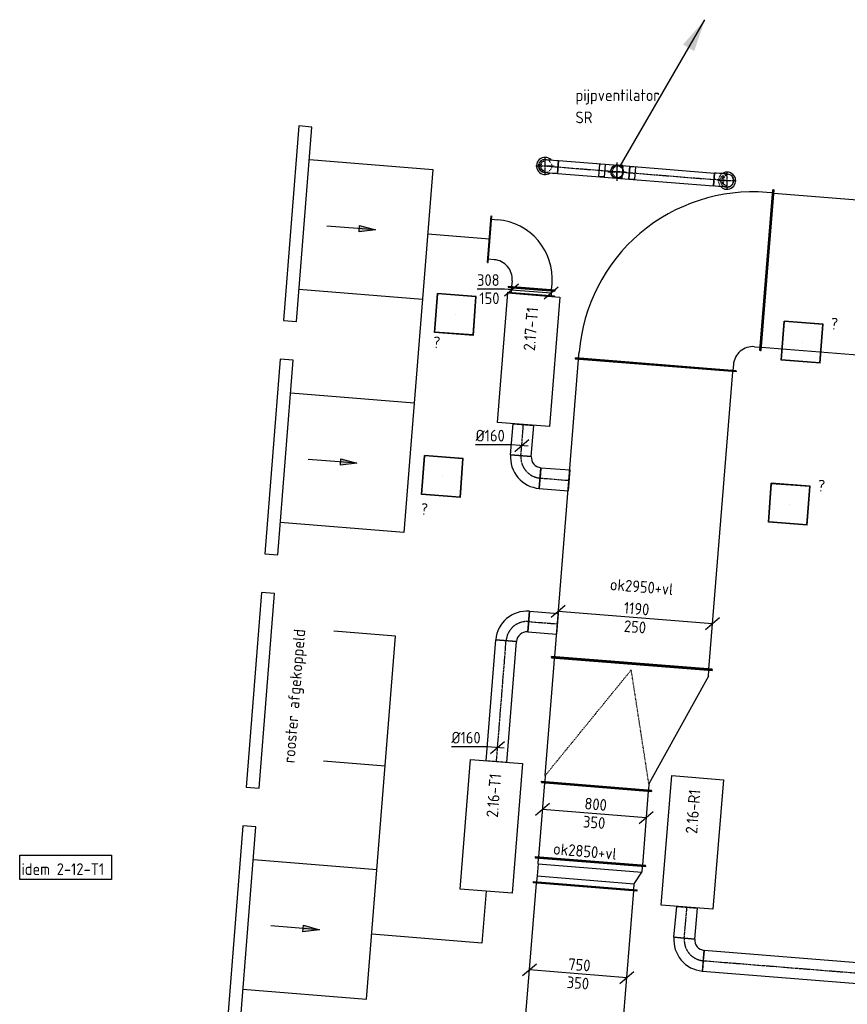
# Model space of a CAD drawing. Header units: millimetres. Extents: x -2770 to 48660, y -299 to 65946.
# Tile 32 of 39: x 519 to 6883, y 58374 to 65946. Entities that reach past the tile are written whole.
import ezdxf

# ---------------------------------------------------------------- set-up
doc = ezdxf.new("R2010")
doc.units = ezdxf.units.MM
doc.linetypes.add('CENTER2', pattern=[28.575, 19.05, -3.175, 3.175, -3.175])
doc.linetypes.add('SMALL_DASH', pattern=[1.5, 0.5, -1])
for name, color, linetype in [('WL570---_APP', 2, 'Continuous'), ('WL570---_RETOUR_D', 4, 'Continuous'), ('WL570---_RETOUR_HL', 1, 'CENTER2'), ('WL570---_RETOUR_RST', 4, 'Continuous'), ('WL570---_RETOUR_RST_HL', 1, 'CENTER2'), ('WL570---_TOEVOER', 3, 'Continuous'), ('WL570---_TOEVOER_D', 3, 'Continuous'), ('WL570---_TOEVOER_HL', 1, 'CENTER2'), ('WM570---', 1, 'Continuous'), ('WM570---_RETOUR', 1, 'Continuous'), ('WM570---_TOEVOER', 1, 'Continuous')]:
    doc.layers.add(name, color=color, linetype=linetype)
doc.styles.add('STABICAD-018', font='ISOCP.SHX', dxfattribs={"height": 90})

# ---------------------------------------------------------------- blocks, each defined once
blk = doc.blocks.new('*U620')
at = {"color": 0, "linetype": 'Continuous'}
for p, q in [((0, 400, -2975), (5, 400, -2975)), ((0, -400, -2975), (0, 400, -2975)), ((5, -400, -2975), (5, 400, -2975)), ((1602.4, 400, -2975), (1597.4, 400, -2975)), ((1597.4, -400, -2975), (1597.4, 400, -2975)), ((1602.4, -400, -2975), (1602.4, 400, -2975)), ((5, 375, -2975), (1597.4, 375, -2975)), ((5, -375, -2975), (1597.4, -375, -2975)), ((0, -400, -2975), (5, -400, -2975)), ((1602.4, -400, -2975), (1597.4, -400, -2975))]:
    blk.add_line(p, q, dxfattribs=at)
at = {"layer": 'WM570---_TOEVOER', "color": 2, "style": 'STABICAD-018'}
for tag in ['CODE', 'SECTIONCODE', 'POSITIONCODE']:
    blk.add_attdef(tag, (4738.7, 57684, 2975), '', height=1.8, dxfattribs=at)
blk = doc.blocks.new('*U588')
at = {"color": 0, "linetype": 'Continuous'}
for p, q in [((-320, 75.8, -3025), (-427.6, -15.8, -3025)), ((373.8, -30, -3025), (-373.8, 30, -3025)), ((427.6, 15.8, -3025), (320, -75.8, -3025))]:
    blk.add_line(p, q, dxfattribs=at)
at = {"color": 0, "linetype": 'Continuous', "style": 'STABICAD-018'}
for s, p in [('750', (-78.8, 31.4, -3025)), ('350', (-90, -108.2, -3025))]:
    blk.add_text(s, height=90, rotation=355.41265, dxfattribs=at).set_placement(p)
at = {"layer": 'WM570---_TOEVOER', "color": 2, "style": 'STABICAD-018'}
blk.add_attdef('CODE', (4812.8, 58608.2, 3025), '', height=1.8, dxfattribs=at)
blk = doc.blocks.new('*U643')
at = {"color": 0, "linetype": 'Continuous'}
for p, q in [((0, 620, -3075), (5, 620, -3075)), ((0, -620, -3075), (0, 620, -3075)), ((5, -620, -3075), (5, 620, -3075)), ((2303.6, 620, -3075), (2298.6, 620, -3075)), ((2298.6, -620, -3075), (2298.6, 620, -3075)), ((2303.6, -620, -3075), (2303.6, 620, -3075)), ((5, 595, -3075), (2298.6, 595, -3075)), ((5, -595, -3075), (2298.6, -595, -3075)), ((0, -620, -3075), (5, -620, -3075)), ((2303.6, -620, -3075), (2298.6, -620, -3075))]:
    blk.add_line(p, q, dxfattribs=at)
at = {"layer": 'WM570---_TOEVOER', "color": 2, "style": 'STABICAD-018'}
for tag, p in [('SECTIONCODE', (5132.1, 61705.3, 3075)), ('POSITIONCODE', (5132.1, 61705.3, 3075)), ('CODE', (5225.6, 60995.2, 3075))]:
    blk.add_attdef(tag, p, '', height=1.8, dxfattribs=at)
blk = doc.blocks.new('*U619')
at = {"color": 0, "linetype": 'Continuous'}
for p, q in [((0, 620, -3075), (5, 620, -3075)), ((0, -620, -3075), (0, 620, -3075)), ((5, -620, -3075), (5, 620, -3075)), ((50, 595, -3075), (5, 595, -3075)), ((50, 595, -3075), (913.2, 205, -3075)), ((963.2, 230, -3075), (958.2, 230, -3075)), ((958.2, -620, -3075), (958.2, 230, -3075)), ((963.2, -620, -3075), (963.2, 230, -3075)), ((913.2, 205, -3075), (958.2, 205, -3075)), ((50, -595, -3075), (5, -595, -3075)), ((913.2, -595, -3075), (50, -595, -3075)), ((913.2, -595, -3075), (958.2, -595, -3075)), ((0, -620, -3075), (5, -620, -3075)), ((963.2, -620, -3075), (958.2, -620, -3075))]:
    blk.add_line(p, q, dxfattribs=at)
at = {"color": 2, "linetype": 'SMALL_DASH'}
for p in [(913.2, 205, -225), (913.2, -595, -225)]:
    blk.add_line(p, (50, 0, -125), dxfattribs=at)
at = {"layer": 'WM570---_TOEVOER', "color": 2, "style": 'STABICAD-018'}
for tag in ['CODE', 'SECTIONCODE', 'POSITIONCODE']:
    blk.add_attdef(tag, (5225.6, 60995.2, 3075), '', height=1.8, dxfattribs=at)
blk = doc.blocks.new('*U644')
at = {"color": 0, "linetype": 'Continuous'}
for p, q in [((-539.3, 93.4, -3075), (-646.9, 1.7, -3075)), ((593.1, -47.6, -3075), (-593.1, 47.6, -3075)), ((646.9, -1.7, -3075), (539.3, -93.4, -3075))]:
    blk.add_line(p, q, dxfattribs=at)
at = {"color": 0, "linetype": 'Continuous', "style": 'STABICAD-018'}
for s, p in [('1190', (-92.4, 32.5, -3075)), ('250', (-91.1, -108.1, -3075))]:
    blk.add_text(s, height=90, rotation=355.41265, dxfattribs=at).set_placement(p)
at = {"layer": 'WM570---_TOEVOER', "color": 2, "style": 'STABICAD-018'}
blk.add_attdef('CODE', (5253.8, 61346.7, 3075), '', height=1.8, dxfattribs=at)
blk = doc.blocks.new('*U626')
at = {"color": 0, "linetype": 'Continuous'}
for p, q in [((0, 425, -2975), (5, 425, -2975)), ((0, -425, -2975), (0, 425, -2975)), ((5, -425, -2975), (5, 425, -2975)), ((5, 400, -2975), (575.6, 400, -2975)), ((580.6, 425, -2975), (575.6, 425, -2975)), ((575.6, -425, -2975), (575.6, 425, -2975)), ((580.6, -425, -2975), (580.6, 425, -2975)), ((0, -425, -2975), (5, -425, -2975)), ((5, -400, -2975), (575.6, -400, -2975)), ((580.6, -425, -2975), (575.6, -425, -2975))]:
    blk.add_line(p, q, dxfattribs=at)
at = {"layer": 'WM570---_TOEVOER', "color": 2, "style": 'STABICAD-018'}
for tag in ['CODE', 'SECTIONCODE', 'POSITIONCODE']:
    blk.add_attdef(tag, (4954.2, 60050.7, 2975), '', height=1.8, dxfattribs=at)
blk = doc.blocks.new('*U627')
at = {"color": 0, "linetype": 'Continuous'}
for p, q in [((-50, 425, -2975), (-45, 425, -2975)), ((-50, -425, -2975), (-50, 425, -2975)), ((-45, -425, -2975), (-45, 425, -2975)), ((-45, 400, -2975), (0, 400, -2975)), ((93.3, 350, -2975), (0, 400, -2975)), ((0, -400, -2975), (0, 400, -2975)), ((138.3, 350, -2975), (93.3, 350, -2975)), ((93.3, -400, -2975), (93.3, 350, -2975)), ((143.3, 375, -2975), (138.3, 375, -2975)), ((138.3, -425, -2975), (138.3, 375, -2975)), ((143.3, -425, -2975), (143.3, 375, -2975)), ((-50, -425, -2975), (-45, -425, -2975)), ((0, -400, -2975), (-45, -400, -2975)), ((0, -400, -2975), (93.3, -400, -2975)), ((93.3, -400, -2975), (138.3, -400, -2975)), ((143.3, -425, -2975), (138.3, -425, -2975))]:
    blk.add_line(p, q, dxfattribs=at)
at = {"layer": 'WM570---_TOEVOER', "color": 2, "style": 'STABICAD-018'}
for tag in ['CODE', 'SECTIONCODE', 'POSITIONCODE']:
    blk.add_attdef(tag, (4903.7, 59422.1, 2975), '', height=1.8, dxfattribs=at)
blk = doc.blocks.new('*U628')
at = {"color": 0, "linetype": 'Continuous'}
for p, q in [((-452.6, -13.8, -2975), (-344.9, 77.8, -2975)), ((-398.7, 32, -2975), (398.7, -32, -2975)), ((344.9, -77.8, -2975), (452.6, 13.8, -2975))]:
    blk.add_line(p, q, dxfattribs=at)
at = {"color": 0, "linetype": 'Continuous', "style": 'STABICAD-018'}
for s, p in [('800', (-78.8, 31.4, -2975)), ('350', (-90, -108.2, -2975))]:
    blk.add_text(s, height=90, rotation=355.41264, dxfattribs=at).set_placement(p)
at = {"layer": 'WM570---_TOEVOER', "color": 2, "style": 'STABICAD-018'}
blk.add_attdef('CODE', (4937.5, 59843, 2975), '', height=1.8, dxfattribs=at)
blk = doc.blocks.new('*U631')
at = {"color": 0, "linetype": 'Continuous'}
for p, q in [((0, 80, -3000), (932.7, 80, -3000)), ((0, -80, -3000), (0, 80, -3000)), ((932.7, 80, -3000), (932.7, -80, -3000)), ((0, -80, -3000), (932.7, -80, -3000))]:
    blk.add_line(p, q, dxfattribs=at)
at = {"layer": 'WL570---_TOEVOER_HL', "linetype": 'CENTER2'}
blk.add_line((0, 0, -3000), (932.7, 0, -3000), dxfattribs=at)
at = {"layer": 'WM570---_TOEVOER', "color": 2, "style": 'STABICAD-018'}
for tag in ['CODE', 'SECTIONCODE', 'POSITIONCODE']:
    blk.add_attdef(tag, (4185.1, 60240.9, 3000), '', height=1.8, dxfattribs=at)
blk = doc.blocks.new('*U632')
at = {"color": 0, "linetype": 'Continuous'}
for p, q in [((-79.7, 6.4, -3000), (-354.8, 6.4, -3000)), ((49.8, -4, -3000), (-79.7, 6.4, -3000)), ((-53.8, -45.9, -3000), (53.8, 45.9, -3000))]:
    blk.add_line(p, q, dxfattribs=at)
at = {"color": 0, "linetype": 'Continuous', "style": 'STABICAD-018'}
blk.add_text('%%c160', height=90, dxfattribs=at).set_placement((-354.8, 31.4, -3000))
at = {"layer": 'WM570---_TOEVOER', "color": 2, "style": 'STABICAD-018'}
blk.add_attdef('CODE', (4193.7, 60348.1, 3000), '', height=1.8, dxfattribs=at)
blk = doc.blocks.new('*U629')
at = {"color": 0, "linetype": 'Continuous'}
for p, q in [((-160, -80, -3000), (-160, 80, -3000)), ((80, -160, -3000), (-80, -160, -3000)), ((76, -160, -3000), (0, -160, -3000)), ((76, -160, -3000), (76, -160, -3000))]:
    blk.add_line(p, q, dxfattribs=at)
for radius in [240, 80]:
    blk.add_arc((-160, -160, -3000), radius, 0, 90, dxfattribs=at)
at = {"layer": 'WL570---_TOEVOER_HL', "linetype": 'CENTER2'}
blk.add_arc((-160, -160, -3000), 160, 360, 90, dxfattribs=at)
at = {"layer": 'WM570---_TOEVOER', "color": 2, "style": 'STABICAD-018'}
for tag in ['CODE', 'SECTIONCODE', 'POSITIONCODE']:
    blk.add_attdef(tag, (4272.2, 61330.1, 3000), '', height=1.8, dxfattribs=at)
blk = doc.blocks.new('*U630')
at = {"color": 0, "linetype": 'Continuous'}
for p, q in [((0, 80, -3000), (222.1, 80, -3000)), ((0, -80, -3000), (0, 80, -3000)), ((222.1, 80, -3000), (222.1, -80, -3000)), ((0, -80, -3000), (222.1, -80, -3000))]:
    blk.add_line(p, q, dxfattribs=at)
at = {"layer": 'WL570---_TOEVOER_HL', "linetype": 'CENTER2'}
blk.add_line((0, 0, -3000), (222.1, 0, -3000), dxfattribs=at)
at = {"layer": 'WM570---_TOEVOER', "color": 2, "style": 'STABICAD-018'}
for tag in ['SECTIONCODE', 'CODE', 'POSITIONCODE']:
    blk.add_attdef(tag, (4431.7, 61317.4, 3000), '', height=1.8, dxfattribs=at)
blk = doc.blocks.new('*U635')
at = {"color": 0, "linetype": 'Continuous'}
for p, q in [((0, 80, -3000), (240, 80, -3000)), ((0, -80, -3000), (0, 80, -3000)), ((240, 80, -3000), (240, -80, -3000)), ((0, -80, -3000), (240, -80, -3000))]:
    blk.add_line(p, q, dxfattribs=at)
at = {"layer": 'WL570---_TOEVOER_HL', "linetype": 'CENTER2'}
blk.add_line((0, 0, -3000), (240, 0, -3000), dxfattribs=at)
at = {"layer": 'WM570---_TOEVOER', "color": 2, "style": 'STABICAD-018'}
for tag, p in [('POSITIONCODE', (4231.5, 62701.7, 3000)), ('SECTIONCODE', (4373.3, 62593.4, 3000)), ('CODE', (4373.3, 62593.4, 3000))]:
    blk.add_attdef(tag, p, '', height=1.8, dxfattribs=at)
blk = doc.blocks.new('*U633')
at = {"color": 0, "linetype": 'Continuous'}
for p, q in [((-80, 160, -3000), (80, 160, -3000)), ((-76, 160, -3000), (-76, 160, -3000)), ((-76, 160, -3000), (0, 160, -3000)), ((-160, -80, -3000), (-160, 80, -3000))]:
    blk.add_line(p, q, dxfattribs=at)
for radius in [80, 240]:
    blk.add_arc((-160, 160, -3000), radius, 270, 0, dxfattribs=at)
at = {"layer": 'WL570---_TOEVOER_HL', "linetype": 'CENTER2'}
blk.add_arc((-160, 160, -3000), 160, 270, 0, dxfattribs=at)
at = {"layer": 'WM570---_TOEVOER', "color": 2, "style": 'STABICAD-018'}
for tag in ['CODE', 'SECTIONCODE', 'POSITIONCODE']:
    blk.add_attdef(tag, (4360.6, 62433.9, 3000), '', height=1.8, dxfattribs=at)
blk = doc.blocks.new('*U634')
at = {"color": 0, "linetype": 'Continuous'}
for p, q in [((0, 80, -3000), (222.2, 80, -3000)), ((0, -80, -3000), (0, 80, -3000)), ((222.2, 80, -3000), (222.2, -80, -3000)), ((0, -80, -3000), (222.2, -80, -3000))]:
    blk.add_line(p, q, dxfattribs=at)
at = {"layer": 'WL570---_TOEVOER_HL', "linetype": 'CENTER2'}
blk.add_line((0, 0, -3000), (222.2, 0, -3000), dxfattribs=at)
at = {"layer": 'WM570---_TOEVOER', "color": 2, "style": 'STABICAD-018'}
for tag, p in [('POSITIONCODE', (4619.5, 62563.7, 3000)), ('CODE', (4520.1, 62421.2, 3000)), ('SECTIONCODE', (4520.1, 62421.2, 3000))]:
    blk.add_attdef(tag, p, '', height=1.8, dxfattribs=at)
blk = doc.blocks.new('*U636')
at = {"color": 0, "linetype": 'Continuous'}
for p, q in [((-79.7, 6.4, -3000), (-354.8, 6.4, -3000)), ((49.8, -4, -3000), (-79.7, 6.4, -3000)), ((-53.8, -45.9, -3000), (53.8, 45.9, -3000))]:
    blk.add_line(p, q, dxfattribs=at)
at = {"color": 0, "linetype": 'Continuous', "style": 'STABICAD-018'}
blk.add_text('%%c160', height=90, dxfattribs=at).set_placement((-354.8, 31.4, -3000))
at = {"layer": 'WM570---_TOEVOER', "color": 2, "style": 'STABICAD-018'}
blk.add_attdef('CODE', (4379.5, 62670.8, 3000), '', height=1.8, dxfattribs=at)
blk = doc.blocks.new('*U638')
at = {"color": 0, "linetype": 'Continuous'}
for p, q in [((-354, 179, -3000), (-349, 179, -3000)), ((-354, -179, -3000), (-354, 179, -3000)), ((-349, -179, -3000), (-349, 179, -3000)), ((-349, 154, -3000), (-304, 154, -3000)), ((-354, -179, -3000), (-349, -179, -3000)), ((-304, -154, -3000), (-349, -154, -3000)), ((-179, -354, -3000), (-179, -349, -3000)), ((-179, -349, -3000), (179, -349, -3000)), ((-179, -354, -3000), (179, -354, -3000)), ((-154, -304, -3000), (-154, -349, -3000)), ((154, -349, -3000), (154, -304, -3000)), ((179, -354, -3000), (179, -349, -3000))]:
    blk.add_line(p, q, dxfattribs=at)
for radius, start in [(458, 0), (150, 360)]:
    blk.add_arc((-304, -304, -3000), radius, start, 90, dxfattribs=at)
at = {"layer": 'WM570---_TOEVOER', "color": 2, "style": 'STABICAD-018'}
for tag in ['POSITIONCODE', 'SECTIONCODE', 'CODE']:
    blk.add_attdef(tag, (4483.2, 64229.8, 3000), '', height=1.8, rotation=90, dxfattribs=at)
blk = doc.blocks.new('*U637')
at = {"color": 0, "linetype": 'Continuous'}
for p, q in [((0, 179, -3000), (5, 179, -3000)), ((0, -179, -3000), (0, 179, -3000)), ((5, -179, -3000), (5, 179, -3000)), ((5, 154, -3000), (41, 154, -3000)), ((46, 179, -3000), (41, 179, -3000)), ((41, -179, -3000), (41, 179, -3000)), ((46, -179, -3000), (46, 179, -3000)), ((0, -179, -3000), (5, -179, -3000)), ((5, -154, -3000), (41, -154, -3000)), ((46, -179, -3000), (41, -179, -3000))]:
    blk.add_line(p, q, dxfattribs=at)
at = {"layer": 'WM570---_TOEVOER', "color": 2, "style": 'STABICAD-018'}
for tag in ['CODE', 'SECTIONCODE', 'POSITIONCODE']:
    blk.add_attdef(tag, (4455, 63877, 3000), '', height=1.8, dxfattribs=at)
blk = doc.blocks.new('*U639')
at = {"color": 0, "linetype": 'Continuous'}
for p, q in [((-52.2, 4.2, -3000), (-264.2, 4.2, -3000)), ((-53.8, -45.9, -3000), (53.8, 45.9, -3000)), ((0, 0, -3000), (-52.2, 4.2, -3000)), ((0, 0, -3000), (307, -24.6, -3000)), ((253.2, -70.4, -3000), (360.8, 21.3, -3000))]:
    blk.add_line(p, q, dxfattribs=at)
at = {"color": 0, "linetype": 'Continuous', "style": 'STABICAD-018'}
for s, p in [('308', (-264.2, 29.2, -3000)), ('150', (-246.3, -110.8, -3000))]:
    blk.add_text(s, height=90, dxfattribs=at).set_placement(p)
at = {"layer": 'WM570---_TOEVOER', "color": 2, "style": 'STABICAD-018'}
blk.add_attdef('CODE', (4299.9, 63869.6, 3000), '', height=1.8, dxfattribs=at)
blk = doc.blocks.new('*U640')
at = {"color": 0, "linetype": 'Continuous'}
for p, q in [((0, 620, -3075), (5, 620, -3075)), ((0, -620, -3075), (0, 620, -3075)), ((5, -620, -3075), (5, 620, -3075)), ((1922.8, 620, -3075), (1917.8, 620, -3075)), ((1917.8, -620, -3075), (1917.8, 620, -3075)), ((1922.8, -620, -3075), (1922.8, 620, -3075)), ((5, 595, -3075), (1917.8, 595, -3075)), ((5, -595, -3075), (1917.8, -595, -3075)), ((0, -620, -3075), (5, -620, -3075)), ((1922.8, -620, -3075), (1917.8, -620, -3075))]:
    blk.add_line(p, q, dxfattribs=at)
at = {"layer": 'WM570---_RETOUR', "color": 2, "style": 'STABICAD-018'}
for tag, p in [('SECTIONCODE', (6976, 64113.9, 3075)), ('POSITIONCODE', (6976, 64113.9, 3075)), ('CODE', (6265.9, 64020.3, 3075))]:
    blk.add_attdef(tag, p, '', height=1.8, rotation=270, dxfattribs=at)
blk = doc.blocks.new('*U641')
at = {"color": 0, "linetype": 'Continuous'}
for p, q in [((-795, 620, -3075), (-790, 620, -3075)), ((-795, -620, -3075), (-795, 620, -3075)), ((-790, -620, -3075), (-790, 620, -3075)), ((-790, 595, -3075), (-745, 595, -3075)), ((-745, -595, -3075), (-790, -595, -3075)), ((-795, -620, -3075), (-790, -620, -3075)), ((-595, -745, -3075), (-595, -790, -3075)), ((595, -790, -3075), (595, -745, -3075)), ((-620, -795, -3075), (-620, -790, -3075)), ((-620, -790, -3075), (620, -790, -3075)), ((-620, -795, -3075), (620, -795, -3075)), ((620, -795, -3075), (620, -790, -3075))]:
    blk.add_line(p, q, dxfattribs=at)
for radius in [1340, 150]:
    blk.add_arc((-745, -745, -3075), radius, 0, 90, dxfattribs=at)
at = {"layer": 'WM570---_RETOUR', "color": 2, "style": 'STABICAD-018'}
for tag in ['SECTIONCODE', 'CODE', 'POSITIONCODE']:
    blk.add_attdef(tag, (5473.4, 64083.9, 3075), '', height=1.8, dxfattribs=at)
blk = doc.blocks.new('*U663')
at = {"color": 0, "linetype": 'Continuous'}
for p, q in [((0, 80, -3000), (238.8, 80, -3000)), ((0, -80, -3000), (0, 80, -3000)), ((238.8, 80, -3000), (238.8, -80, -3000)), ((0, -80, -3000), (238.8, -80, -3000))]:
    blk.add_line(p, q, dxfattribs=at)
at = {"layer": 'WL570---_RETOUR_HL', "linetype": 'CENTER2'}
blk.add_line((0, 0, -3000), (238.8, 0, -3000), dxfattribs=at)
at = {"layer": 'WM570---_RETOUR', "color": 2, "style": 'STABICAD-018'}
for tag, p in [('POSITIONCODE', (6743.5, 58994.7, 3000)), ('CODE', (6875.6, 58782.9, 3000)), ('SECTIONCODE', (6875.6, 58782.9, 3000))]:
    blk.add_attdef(tag, p, '', height=1.8, dxfattribs=at)
blk = doc.blocks.new('*U662')
at = {"color": 0, "linetype": 'Continuous'}
for p, q in [((-80, 160, -3000), (80, 160, -3000)), ((0, 160, -3000), (76, 160, -3000)), ((76, 160, -3000), (76, 160.5, -3000)), ((-160, -80, -3000), (-160, 80, -3000))]:
    blk.add_line(p, q, dxfattribs=at)
for radius in [80, 240]:
    blk.add_arc((-160, 160, -3000), radius, 270, 360, dxfattribs=at)
at = {"layer": 'WL570---_RETOUR_HL', "linetype": 'CENTER2'}
blk.add_arc((-160, 160, -3000), 160, 270, 360, dxfattribs=at)
at = {"layer": 'WM570---_RETOUR', "color": 2, "style": 'STABICAD-018'}
for tag in ['CODE', 'SECTIONCODE', 'POSITIONCODE']:
    blk.add_attdef(tag, (6861.6, 58623.5, 3000), '', height=1.8, dxfattribs=at)
blk = doc.blocks.new('*U966')
at = {"color": 0, "linetype": 'Continuous'}
for p, q in [((0, 80, -3000), (2074.5, 80, -3000)), ((0, -80, -3000), (0, 80, -3000)), ((0, -80, -3000), (2074.5, -80, -3000))]:
    blk.add_line(p, q, dxfattribs=at)
at = {"color": 2, "linetype": 'SMALL_DASH'}
blk.add_line((2074.5, 80, -3000), (2074.5, -80, -3000), dxfattribs=at)
at = {"layer": 'WL570---_RETOUR_HL', "linetype": 'CENTER2'}
blk.add_line((0, 0, -3000), (2074.5, 0, -3000), dxfattribs=at)
at = {"layer": 'WM570---_TOEVOER', "color": 2, "style": 'STABICAD-018'}
for tag, p in [('POSITIONCODE', (6820.5, 58776.1, 3000)), ('CODE', (5775.1, 58709.6, 3000)), ('SECTIONCODE', (5775.1, 58709.6, 3000))]:
    blk.add_attdef(tag, p, '', height=1.8, dxfattribs=at)
blk = doc.blocks.new('*U951')
at = {"color": 0, "linetype": 'Continuous'}
blk.add_arc((0, 0, -2400), 66, 44.66359, 306.1617, dxfattribs=at)
at = {"layer": 'WL570---_TOEVOER_D', "color": 2, "style": 'STABICAD-018'}
for tag, p in [('CODE', (4532.2, 64592.6, 2400)), ('SECTIONCODE', (4532.2, 64492.6, 2400)), ('MATERIALCODE', (4532.2, 64492.6, 2400)), ('POSITIONCODE', (4532.2, 64492.6, 2400)), ('FLOWPREFIX', (4754.7, 64452.6, 2400)), ('FLOW', (4777.2, 64452.6, 2400)), ('FLOWSUFFIX', (4799.7, 64452.6, 2400))]:
    blk.add_attdef(tag, p, '', height=1.8, dxfattribs=at)
at = {"layer": 'WL570---_TOEVOER_D', "color": 1, "style": 'STABICAD-018'}
blk.add_attdef('PRODUCTCODE', (4332.2, 64532.6, 2400), '', height=1.8, dxfattribs=at)
blk = doc.blocks.new('*U944')
at = {"color": 2, "linetype": 'SMALL_DASH'}
blk.add_arc((0, 0, -2400), 66, 124.29073, 222.86101, dxfattribs=at)
at = {"color": 0, "linetype": 'Continuous'}
blk.add_arc((0, 0, -2400), 66, 222.86101, 124.29073, dxfattribs=at)
at = {"layer": 'WL570---_TOEVOER_D', "color": 2, "style": 'STABICAD-018'}
for tag, p in [('CODE', (5931.8, 64478.9, 2400)), ('SECTIONCODE', (5931.8, 64378.9, 2400)), ('MATERIALCODE', (5931.8, 64378.9, 2400)), ('POSITIONCODE', (5931.8, 64378.9, 2400)), ('FLOWPREFIX', (6154.3, 64338.9, 2400)), ('FLOW', (6176.8, 64338.9, 2400)), ('FLOWSUFFIX', (6199.3, 64338.9, 2400))]:
    blk.add_attdef(tag, p, '', height=1.8, dxfattribs=at)
at = {"layer": 'WL570---_TOEVOER_D', "color": 1, "style": 'STABICAD-018'}
blk.add_attdef('PRODUCTCODE', (5731.8, 64418.9, 2400), '', height=1.8, dxfattribs=at)
blk = doc.blocks.new('*U950')
at = {"layer": 'WL570---_RETOUR_HL', "linetype": 'CENTER2'}
for p, q in [((-70, 0), (70, 0)), ((0, -70), (0, 70))]:
    blk.add_line(p, q, dxfattribs=at)
at = {"layer": 'WL570---_RETOUR_HL', "linetype": 'SMALL_DASH'}
blk.add_circle((0, 0, -2400), 50, dxfattribs=at)
at = {"layer": 'WL570---_RETOUR_HL', "linetype": 'CENTER2'}
blk.add_circle((0, 0, -2400), 0.0125, dxfattribs=at)
at = {"layer": 'WL570---_RETOUR_HL', "linetype": 'SMALL_DASH'}
for centre, radius, start, end in [((0, 0, -2400), 40, 90, 270), ((9.5, 0, -2400), 41.1, 103.35118, 256.64882)]:
    blk.add_arc(centre, radius, start, end, dxfattribs=at)
at = {"layer": 'WL570---_TOEVOER_D', "color": 2, "style": 'STABICAD-018'}
for tag, p in [('SECTIONCODE', (4532.2, 64642.6, 2971.5)), ('POSITIONCODE', (4532.2, 64642.6, 2971.5)), ('CODE', (4532.2, 64492.6, 2400))]:
    blk.add_attdef(tag, p, '', height=1.8, dxfattribs=at)
blk = doc.blocks.new('*U949')
at = {"color": 0, "linetype": 'Continuous'}
for p, q in [((-50, 86.8, -3685.7), (-50, 100, -3685.7)), ((-50, 100, -3685.7), (50, 100, -3685.7)), ((-50, 61.4, -3685.7), (-50, 86.8, -3685.7)), ((50, 86.8, -3685.7), (50, 100, -3685.7)), ((50, 61.4, -3685.7), (50, 86.8, -3685.7)), ((-50, 38.6, -3685.7), (-50, 61.4, -3685.7)), ((-50, 20, -3685.7), (-50, 38.6, -3685.7)), ((-50, 6.8, -3685.7), (-50, 20, -3685.7)), ((-50, 0, -3685.7), (-50, 6.8, -3685.7)), ((50, 38.6, -3685.7), (50, 61.4, -3685.7)), ((50, 20, -3685.7), (50, 38.6, -3685.7)), ((50, 6.8, -3685.7), (50, 20, -3685.7)), ((50, 0, -3685.7), (50, 6.8, -3685.7))]:
    blk.add_line(p, q, dxfattribs=at)
blk.add_arc((0, 0, -3685.7), 50, 180, 0, dxfattribs=at)
at = {"layer": 'WL570---_RETOUR_HL', "linetype": 'CENTER2'}
blk.add_line((0, 0, -3685.7), (0, 100, -3685.7), dxfattribs=at)
at = {"layer": 'WL570---_TOEVOER_D', "color": 2, "style": 'STABICAD-018'}
for tag in ['CODE', 'SECTIONCODE', 'POSITIONCODE']:
    blk.add_attdef(tag, (4532.2, 64492.6, 3685.7), '', height=1.8, dxfattribs=at)
blk = doc.blocks.new('*U948')
at = {"color": 0, "linetype": 'Continuous'}
for p, q in [((0, 50, -3685.7), (360.3, 50, -3685.7)), ((0, -50, -3685.7), (0, 50, -3685.7)), ((360.3, 50, -3685.7), (360.3, -50, -3685.7)), ((0, -50, -3685.7), (360.3, -50, -3685.7))]:
    blk.add_line(p, q, dxfattribs=at)
at = {"layer": 'WL570---_RETOUR_HL', "linetype": 'CENTER2'}
blk.add_line((0, 0, -3685.7), (360.3, 0, -3685.7), dxfattribs=at)
at = {"layer": 'WL570---_TOEVOER_D', "color": 2, "style": 'STABICAD-018'}
for tag, p in [('SECTIONCODE', (5209.6, 64588.7, 3685.7)), ('POSITIONCODE', (5209.6, 64588.7, 3685.7)), ('CODE', (4631.9, 64484.6, 3685.7))]:
    blk.add_attdef(tag, p, '', height=1.8, dxfattribs=at)
blk = doc.blocks.new('*U945')
at = {"color": 0, "linetype": 'Continuous'}
for p, q in [((-50, 86.8, -3685.7), (-50, 100, -3685.7)), ((-50, 100, -3685.7), (50, 100, -3685.7)), ((-50, 61.4, -3685.7), (-50, 86.8, -3685.7)), ((50, 86.8, -3685.7), (50, 100, -3685.7)), ((50, 61.4, -3685.7), (50, 86.8, -3685.7)), ((-50, 38.6, -3685.7), (-50, 61.4, -3685.7)), ((-50, 20, -3685.7), (-50, 38.6, -3685.7)), ((-50, 6.8, -3685.7), (-50, 20, -3685.7)), ((-50, 0, -3685.7), (-50, 6.8, -3685.7)), ((50, 38.6, -3685.7), (50, 61.4, -3685.7)), ((50, 20, -3685.7), (50, 38.6, -3685.7)), ((50, 6.8, -3685.7), (50, 20, -3685.7)), ((50, 0, -3685.7), (50, 6.8, -3685.7))]:
    blk.add_line(p, q, dxfattribs=at)
blk.add_arc((0, 0, -3685.7), 50, 180, 360, dxfattribs=at)
at = {"layer": 'WL570---_RETOUR_HL', "linetype": 'CENTER2'}
blk.add_line((0, 0, -3685.7), (0, 100, -3685.7), dxfattribs=at)
at = {"layer": 'WL570---_TOEVOER_D', "color": 2, "style": 'STABICAD-018'}
for tag in ['SECTIONCODE', 'CODE', 'POSITIONCODE']:
    blk.add_attdef(tag, (5931.9, 64380.3, 3685.7), '', height=1.8, dxfattribs=at)
blk = doc.blocks.new('*U946')
at = {"layer": 'WL570---_RETOUR_HL', "linetype": 'CENTER2'}
for p, q in [((69.8, 5.6), (-69.8, -5.6)), ((5.6, -69.8), (-5.6, 69.8))]:
    blk.add_line(p, q, dxfattribs=at)
at = {"layer": 'WL570---_RETOUR_HL', "linetype": 'SMALL_DASH'}
blk.add_circle((0, 0, -3585.7), 50, dxfattribs=at)
at = {"layer": 'WL570---_RETOUR_HL', "linetype": 'CENTER2'}
blk.add_circle((0, 0, -3585.7), 0.0125, dxfattribs=at)
at = {"layer": 'WL570---_RETOUR_HL', "linetype": 'SMALL_DASH'}
for centre, radius, start, end in [((0, 0, -3585.7), 40, 184.58735, 4.58735), ((-0.8, 9.5, -3585.7), 41.1, 197.93853, 351.23618)]:
    blk.add_arc(centre, radius, start, end, dxfattribs=at)
at = {"layer": 'WL570---_TOEVOER_D', "color": 2, "style": 'STABICAD-018'}
for tag in ['SECTIONCODE', 'CODE', 'POSITIONCODE']:
    blk.add_attdef(tag, (5931.9, 64380.3, 3585.7), '', height=1.8, dxfattribs=at)
blk = doc.blocks.new('*U947')
at = {"color": 2, "linetype": 'SMALL_DASH'}
blk.add_circle((0, 1.4, -2400), 50, dxfattribs=at)
blk.add_arc((0, 0, -2400), 50, 180, 256.50788, dxfattribs=at)
at = {"color": 0, "linetype": 'Continuous'}
blk.add_arc((0, 0, -2400), 50, 256.50788, 360, dxfattribs=at)
at = {"layer": 'WL570---_TOEVOER_D', "color": 2, "style": 'STABICAD-018'}
for tag in ['CODE', 'SECTIONCODE', 'POSITIONCODE']:
    blk.add_attdef(tag, (5931.8, 64378.9, 2400), '', height=1.8, dxfattribs=at)
blk = doc.blocks.new('*U952')
at = {"color": 0, "linetype": 'Continuous'}
for p, q in [((0, 50, -3685.7), (653.3, 50, -3685.7)), ((0, -50, -3685.7), (0, 50, -3685.7)), ((653.3, 50, -3685.7), (653.3, -50, -3685.7)), ((0, -50, -3685.7), (653.3, -50, -3685.7))]:
    blk.add_line(p, q, dxfattribs=at)
at = {"layer": 'WL570---_RETOUR_HL', "linetype": 'CENTER2'}
blk.add_line((0, 0, -3685.7), (653.3, 0, -3685.7), dxfattribs=at)
at = {"layer": 'WL570---_TOEVOER_D', "color": 2, "style": 'STABICAD-018'}
for tag, p in [('POSITIONCODE', (5497.4, 64565.6, 3685.7)), ('SECTIONCODE', (5758.7, 64544.6, 3685.7)), ('CODE', (5181, 64440.5, 3685.7))]:
    blk.add_attdef(tag, p, '', height=1.8, dxfattribs=at)
blk = doc.blocks.new('*U953')
at = {"color": 0, "linetype": 'Continuous'}
for p, q in [((-95.3, 47.5, -3685.7), (-137.9, 47.5, -3685.7)), ((-137.9, -47.5, -3685.7), (-137.9, 47.5, -3685.7)), ((-95.3, 50, -3685.7), (0, 50, -3685.7)), ((-95.3, 50, -3685.7), (-95.3, -50, -3685.7)), ((0, 50, -3685.7), (95.3, 50, -3685.7)), ((95.3, 50, -3685.7), (95.3, -50, -3685.7)), ((95.3, 47.5, -3685.7), (137.9, 47.5, -3685.7)), ((137.9, 47.5, -3685.7), (137.9, -47.5, -3685.7)), ((-95.3, -47.5, -3685.7), (-137.9, -47.5, -3685.7)), ((-95.3, -50, -3685.7), (0, -50, -3685.7)), ((0, -50, -3685.7), (95.3, -50, -3685.7)), ((95.3, -47.5, -3685.7), (137.9, -47.5, -3685.7))]:
    blk.add_line(p, q, dxfattribs=at)
blk.add_circle((0, 0, -3685.7), 47.5, dxfattribs=at)
for start, end in [(90, 270), (65.56208, 294.43792), (65.56208, 90), (270, 294.43792)]:
    blk.add_arc((0, 0, -3685.7), 50, start, end, dxfattribs=at)
at = {"color": 2, "linetype": 'SMALL_DASH'}
blk.add_arc((0, 0, -3685.7), 50, 294.43792, 65.56208, dxfattribs=at)
blk.add_arc((0, 0, -3685.7), 50, 294.43792, 65.56208, dxfattribs=at)
at = {"layer": 'WL570---_RETOUR_HL', "linetype": 'CENTER2'}
blk.add_line((-95.3, 0, -3685.7), (95.3, 0, -3685.7), dxfattribs=at)
blk.add_circle((0, 0, -3685.7), 0.0125, dxfattribs=at)
at = {"layer": 'WL570---_TOEVOER_D', "color": 2, "style": 'STABICAD-018'}
for tag, p in [('CODE', (5086, 64548.1, 3685.7)), ('SECTIONCODE', (5086, 64448.1, 3685.7)), ('POSITIONCODE', (5086, 64448.1, 3685.7))]:
    blk.add_attdef(tag, p, '', height=1.8, dxfattribs=at)
blk = doc.blocks.new('*U955')
at = {"linetype": 'Continuous'}
blk.add_hatch(color=2, dxfattribs=at).paths.add_polyline_path([(675, 1169.1), (593.3, 927.6), (506.7, 977.6)], flags=0)
blk.add_hatch(color=0, dxfattribs=at).paths.add_polyline_path([(0, -40), (-7.9, -39.2), (-15.6, -36.8), (-22.6, -33), (-28.7, -27.9), (-33.7, -21.6), (-37.3, -14.5), (-39.4, -6.8), (-40, 1.2), (-39, 9.1), (-36.4, 16.6), (-32.3, 23.5), (-27, 29.5), (-20.6, 34.3), (-13.4, 37.7), (-5.6, 39.6), (0, 40), (-0.4, 39.9), (-8.1, 37.1), (-15.2, 32.9), (-21.2, 27.3), (-26, 20.7), (-29.4, 13.2), (-31.3, 5.2), (-31.5, -3), (-30.1, -11.1), (-27.1, -18.7), (-22.7, -25.6), (-16.9, -31.5), (-10.2, -36.1), (-2.6, -39.3), (-0.4, -39.9)], is_closed=False, flags=0)
at = {"color": 2, "linetype": 'Continuous'}
blk.add_line((25, 43.3, -3787), (675, 1169.1, -3787), dxfattribs=at)
at = {"color": 0, "linetype": 'Continuous'}
for start, end in [(141.24665, 209.57865), (265.41263, 85.41265)]:
    blk.add_arc((0, 0, -3787), 50, start, end, dxfattribs=at)
at = {"color": 2, "linetype": 'SMALL_DASH'}
for start, end in [(85.41265, 141.24665), (209.57865, 265.41263)]:
    blk.add_arc((0, 0, -3787), 50, start, end, dxfattribs=at)
at = {"layer": 'WL570---_RETOUR_HL', "linetype": 'CENTER2'}
for p, q in [((-70, 0, 1), (70, 0, 1)), ((0, -70, 1), (0, 70, 1))]:
    blk.add_line(p, q, dxfattribs=at)
blk.add_circle((0, 0, -3787), 0.0125, dxfattribs=at)
at = {"layer": 'WL570---_TOEVOER_D', "color": 2, "style": 'STABICAD-018'}
for tag, p in [('SECTIONCODE', (5127.2, 64594.8, 3937)), ('POSITIONCODE', (5127.2, 64594.8, 3937)), ('CODE', (5127.2, 64544.8, 3787)), ('FLOORCODE', (5177.2, 64444.8, 3787))]:
    blk.add_attdef(tag, p, '', height=1.8, dxfattribs=at)
blk = doc.blocks.new('*U954')
at = {"color": 0, "linetype": 'Continuous'}
for p, q in [((0, 50, -3788), (41.4, 50, -3788)), ((0, -50, -3788), (0, 50, -3788)), ((41.4, 50, -3788), (41.4, -50, -3788)), ((0, -50, -3788), (41.4, -50, -3788))]:
    blk.add_line(p, q, dxfattribs=at)
at = {"layer": 'WL570---_RETOUR_HL', "linetype": 'CENTER2'}
blk.add_line((0, 0, -3788), (41.4, 0, -3788), dxfattribs=at)
at = {"layer": 'WL570---_TOEVOER_D', "color": 2, "style": 'STABICAD-018'}
for tag in ['SECTIONCODE', 'CODE', 'POSITIONCODE']:
    blk.add_attdef(tag, (5127.2, 64444.8, 3788), '', height=1.8, dxfattribs=at)
blk = doc.blocks.new('DM_SYM002')
at = {"color": 0, "linetype": 'Continuous'}
for p, q in [((0, 0), (-7.5, 0)), ((-2.5, -0.5), (-2.5, 0.5)), ((-2.5, 0.5), (0, 0)), ((0, 0), (-2.5, -0.5))]:
    blk.add_line(p, q, dxfattribs=at)
blk.add_solid([(-2.5, 0.5), (-2.5, -0.5), (0, 0)], dxfattribs=at)
blk = doc.blocks.new('*U970')
at = {"color": 0, "linetype": 'Continuous'}
for p, q in [((150, 150, -2850), (-150, 150, -2850)), ((-150, -150, -2850), (-150, 150, -2850)), ((147.5, 147.5, -2850), (-147.5, 147.5, -2850)), ((-147.5, -147.5, -2850), (-147.5, 147.5, -2850)), ((147.5, -147.5, -2850), (147.5, 147.5, -2850)), ((150, -150, -2850), (150, 150, -2850)), ((150, -150, -2850), (-150, -150, -2850)), ((147.5, -147.5, -2850), (-147.5, -147.5, -2850))]:
    blk.add_line(p, q, dxfattribs=at)
at = {"layer": 'WL570---_RETOUR_RST_HL', "linetype": 'CENTER2'}
blk.add_circle((0, 0, -2850), 0.0125, dxfattribs=at)
at = {"layer": 'WL570---_RETOUR_D', "color": 1, "style": 'STABICAD-018'}
blk.add_attdef('PRODUCTCODE', (6467.2, 62638.8, 2850), '', height=1.8, rotation=355, dxfattribs=at)
at = {"layer": 'WL570---_RETOUR_D', "color": 2, "style": 'STABICAD-018'}
for tag, p in [('CODE', (6443.6, 62319.7, 2850)), ('SECTIONCODE', (6436.2, 62219.9, 2850)), ('MATERIALCODE', (6436.2, 62219.9, 2850)), ('POSITIONCODE', (6436.2, 62219.9, 2850)), ('FLOW', (6415.7, 61883.5, 2850)), ('FLOWPREFIX', (6261.6, 61811.7, 2850)), ('FLOWSUFFIX', (6450.1, 61797.8, 2850))]:
    blk.add_attdef(tag, p, '', height=1.8, rotation=355, dxfattribs=at)

msp = doc.modelspace()

# ---------------------------------------------------------------- linework, layer by layer
at = {"layer": 'WL570---_APP', "color": 2}
for points in [[(4272.9, 63845.4), (4671.6, 63813.5), (4591.8, 62816.7), (4193.1, 62848.6)], [(3985.7, 60256.9), (4384.5, 60225), (4304.7, 59228.1), (3906, 59260)], [(5533.2, 60133), (5931.9, 60101.1), (5849.7, 59104.5), (5451, 59136.4)]]:
    msp.add_lwpolyline(points, close=True, dxfattribs=at)
at = {"layer": 'WL570---_TOEVOER_D'}
for points in [[(2766.4, 65120.8), (2666.7, 65128.8), (2547.1, 63633.6), (2646.8, 63625.6)], [(2622.8, 63326.6), (2523.1, 63334.5), (2403.5, 61839.3), (2503.2, 61831.4)], [(2479.3, 61532.3), (2379.6, 61540.3), (2259.9, 60045.1), (2359.6, 60037.1)], [(2335.7, 59738), (2236, 59746), (2116.4, 58250.8), (2216.1, 58242.8)]]:
    msp.add_lwpolyline(points, close=True, dxfattribs=at)
for points in [[(2746.4, 64870.4), (3696.7, 64794.4), (3473.4, 62003.3), (2523, 62079.3)], [(4130.3, 64258.1), (3656.8, 64296)], [(2666.6, 63873.6), (3617, 63797.5)], [(2602.8, 63076.1), (3553.1, 63000.1)], [(2235.9, 58490.8), (3186.3, 58414.8), (3409.6, 61205.8), (2934.4, 61243.9)], [(2854.6, 60247), (3329.8, 60209)], [(2315.7, 59487.6), (3266, 59411.6)], [(4105.3, 59244.1), (4073.4, 58845.4), (3226.1, 58913.2), (3226.1, 58913.2)]]:
    msp.add_lwpolyline(points, dxfattribs=at)
at = {"layer": 'WM570---_TOEVOER'}
msp.add_lwpolyline([(519.2, 59521.5), (1224.7, 59521.5), (1224.7, 59333.2), (519.2, 59333.2)], close=True, dxfattribs=at)

# ---------------------------------------------------------------- block references
at = {"layer": 'WL570---_RETOUR_D', "linetype": 'Continuous'}
for name, p in [('*U955', (5112.4, 64777, 3787)), ('*U950', (4558.6, 64821.4, 2400))]:
    msp.add_blockref(name, p, dxfattribs=at)
for name, p, rotation in [('*U949', (4558.6, 64821.4, 3685.7), 265.4126458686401), ('*U948', (4658.3, 64813.4, 3685.7), 355.4126458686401), ('*U953', (5112.4, 64777, 3685.7), 355.4126458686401), ('*U954', (5153.6, 64773.7, 3788), 175.4126458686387), ('*U952', (5207.4, 64769.3, 3685.7), 355.4126458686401), ('*U945', (5958.3, 64709.1, 3685.7), 85.41264586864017), ('*U946', (5958.3, 64709.1, 3585.7), 265.4126458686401), ('*U947', (5958.2, 64707.7, 2400), 355.4126458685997), ('*U663', (5629.6, 58882.6, 3000), 85.00000000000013), ('*U662', (5615.6, 58723.2, 3000), 265.0000000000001), ('*U966', (5775.1, 58709.6, 3000), 355.4099999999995)]:
    msp.add_blockref(name, p, dxfattribs=dict(at, rotation=rotation))
at = {"layer": 'WL570---_RETOUR_RST', "linetype": 'Continuous'}
for name, p in [('*U951', (4558.6, 64821.4, 2400)), ('*U944', (5958.2, 64707.7, 2400))]:
    msp.add_blockref(name, p, dxfattribs=at)
ref = msp.add_blockref('*U970', (3869.4, 63679.3, 2850), dxfattribs=dict(at, rotation=355.7702719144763))
ref.add_attrib('PRODUCTCODE', '?', (3693.6, 63421.8, 2850), dxfattribs={"layer": '0', "color": 1, "linetype": 'Continuous', "height": 90, "rotation": 355, "style": 'STABICAD-018'})
ref = msp.add_blockref('*U970', (6535.9, 63466, 2850), dxfattribs=dict(at, rotation=355.7702719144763))
ref.add_attrib('PRODUCTCODE', '?', (6752.2, 63565.8, 2850), dxfattribs={"layer": '0', "color": 1, "linetype": 'Continuous', "height": 90, "rotation": 355, "style": 'STABICAD-018'})
ref = msp.add_blockref('*U970', (3769.7, 62433.3, 2850), dxfattribs=dict(at, rotation=355.7702719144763))
ref.add_attrib('PRODUCTCODE', '?', (3598.7, 62139.8, 2850), dxfattribs={"layer": '0', "color": 1, "linetype": 'Continuous', "height": 90, "rotation": 355, "style": 'STABICAD-018'})
ref = msp.add_blockref('*U970', (6436.2, 62219.9, 2850), dxfattribs=dict(at, rotation=355.7702719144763))
ref.add_attrib('PRODUCTCODE', '?', (6652.5, 62319.8, 2850), dxfattribs={"layer": '0', "color": 1, "linetype": 'Continuous', "height": 90, "rotation": 355, "style": 'STABICAD-018'})
at = {"layer": 'WL570---_TOEVOER', "linetype": 'Continuous', "xscale": 49.99999999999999, "yscale": 49.99999999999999, "zscale": 49.99999999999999, "rotation": 355.4252666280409}
for p in [(3254.8, 64329.4), (3111.3, 62535.1), (2824.1, 58946.6)]:
    msp.add_blockref('DM_SYM002', p, dxfattribs=at)
at = {"layer": 'WL570---_TOEVOER_D', "linetype": 'Continuous'}
for name, p, rotation in [('*U641', (5473.4, 64083.9, 3075), 85.41264599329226), ('*U640', (6265.9, 64020.3, 3075), 355.4126459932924), ('*U638', (4483.2, 64229.8, 3000), 355.4252666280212), ('*U637', (4455, 63877, 3000), 265.425266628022), ('*U643', (5225.6, 60995.2, 3075), 85.4126459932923), ('*U635', (4373.3, 62593.4, 3000), 85.42526662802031), ('*U633', (4360.6, 62433.9, 3000), 265.4252666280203), ('*U634', (4520.1, 62421.2, 3000), 355.4126459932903), ('*U629', (4272.2, 61330.1, 3000), 85.42526662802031), ('*U630', (4431.7, 61317.4, 3000), 355.4126459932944), ('*U631', (4185.1, 60240.9, 3000), 85.42526662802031), ('*U619', (5225.6, 60995.2, 3075), 265.4126459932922), ('*U626', (4954.2, 60050.7, 2975), 265.4126374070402), ('*U627', (4903.7, 59422.1, 2975), 265.4126374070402), ('*U620', (4738.7, 57684, 2975), 85.41264622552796)]:
    msp.add_blockref(name, p, dxfattribs=dict(at, rotation=rotation))
at = {"layer": 'WM570---_TOEVOER', "linetype": 'Continuous'}
for name, p in [('*U639', (4299.9, 63869.6, 3000)), ('*U636', (4379.5, 62670.8, 3000)), ('*U644', (5253.8, 61346.7, 3075)), ('*U632', (4193.7, 60348.1, 3000)), ('*U628', (4937.5, 59843, 2975)), ('*U588', (4812.8, 58608.2, 3025))]:
    msp.add_blockref(name, p, dxfattribs=at)

# ---------------------------------------------------------------- texts
at = {"layer": 'WL570---_TOEVOER_D', "style": 'STABICAD-018'}
for s, p in [('pijpventilator', (4792.5, 65320.6)), ('SR', (4792.5, 65149.6))]:
    msp.add_text(s, height=90, dxfattribs=at).set_placement(p)
at = {"layer": 'WM570---', "style": 'STABICAD-018'}
for s, p in [('2.17-T1', (4480.7, 63396.8)), ('2.16-T1', (4195.9, 59808.1)), ('2.16-R1', (5727.8, 59682.6))]:
    msp.add_text(s, height=90, rotation=85.41, dxfattribs=at).set_placement(p)
at = {"layer": 'WM570---_TOEVOER', "linetype": 'Continuous', "style": 'STABICAD-018'}
msp.add_text('ok2950+vl', height=90, rotation=355.31218, dxfattribs=at).set_placement((5054.6, 61559.6))
at = {"layer": 'WM570---_TOEVOER', "style": 'STABICAD-018'}
for s, rotation, p in [('rooster afgekoppeld', 85.42527, (2633.3, 60226.2)), ('ok2850+vl', 354.99723, (4618, 59527.3))]:
    msp.add_text(s, height=90, rotation=rotation, dxfattribs=at).set_placement(p)
msp.add_text('idem 2-12-T1', height=90, dxfattribs=at).set_placement((532.4, 59368.6))

doc.saveas('drawing.dxf')
